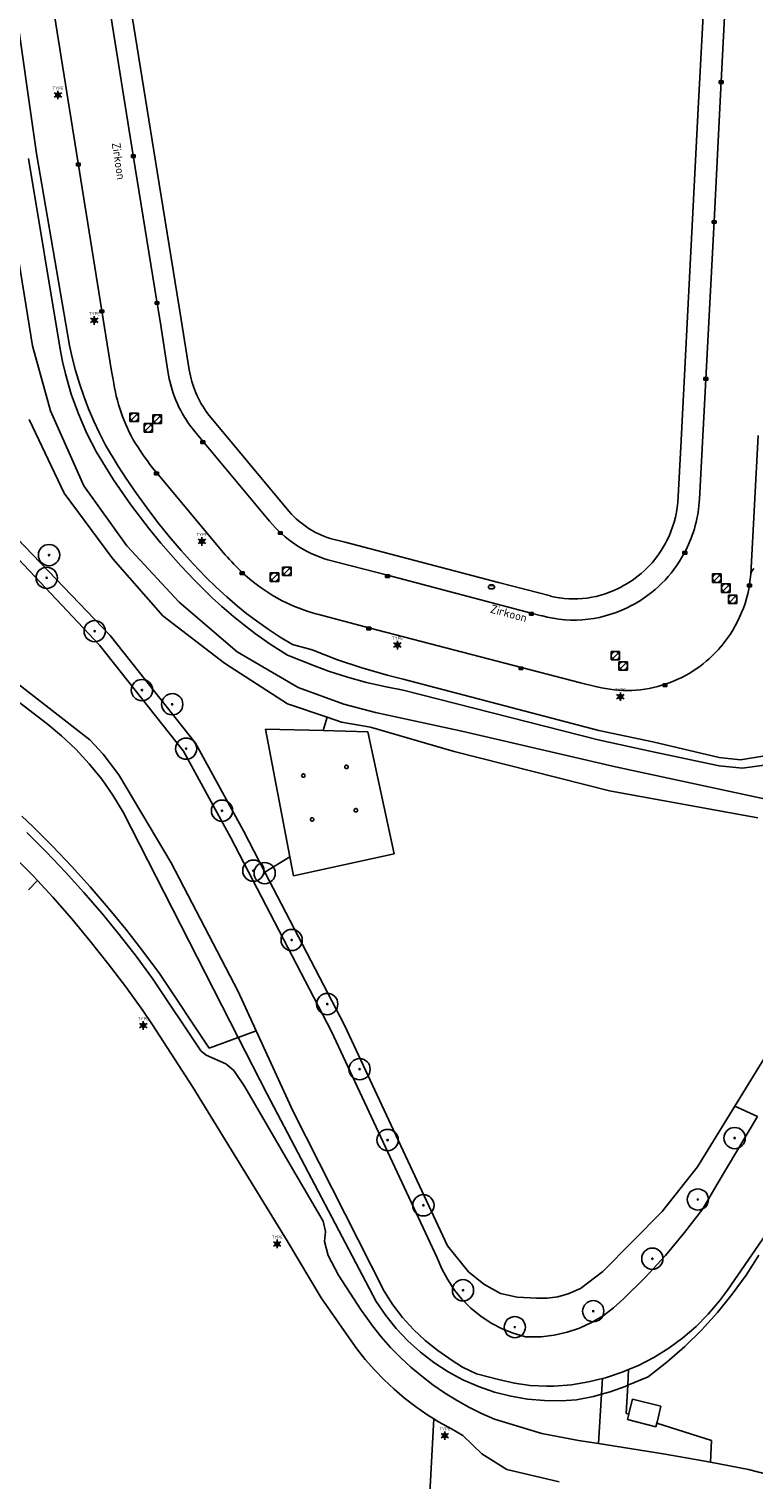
# Model space of a CAD drawing. Header units: metres. Extents: x 102000 to 105000, y 414600 to 420766.
# Tile 226 of 256: x 103513 to 103598, y 420114 to 420285. Entities that reach past the tile are written whole.
import ezdxf
from ezdxf.enums import TextEntityAlignment as Align

# ---------------------------------------------------------------- set-up
doc = ezdxf.new("R2010")
doc.units = ezdxf.units.M
doc.layers.get('0').update_dxf_attribs({"color": 8})
doc.styles.add('MtXpl_NLCS-ISO', font='NLCS-ISO.ttf')
doc.styles.add('NLCS-ISO', font='NLCS-ISO.ttf')

msp = doc.modelspace()

# ---------------------------------------------------------------- hatches: boundary and pattern name
at = {"ltscale": 0.1}
h = msp.add_hatch(color=256, dxfattribs=at)
edge = h.paths.add_edge_path()
edge.add_arc((103515.18, 420222.94), 0.075, 0, 360)
h = msp.add_hatch(color=256, dxfattribs=at)
edge = h.paths.add_edge_path()
edge.add_arc((103514.91, 420220.27), 0.075, 0, 360)
h = msp.add_hatch(color=256, dxfattribs=at)
edge = h.paths.add_edge_path()
edge.add_arc((103520.55, 420214), 0.075, 0, 360)
h = msp.add_hatch(color=256, dxfattribs=at)
edge = h.paths.add_edge_path()
edge.add_arc((103526.09, 420207.07), 0.075, 0, 360)
h = msp.add_hatch(color=256, dxfattribs=at)
edge = h.paths.add_edge_path()
edge.add_arc((103529.65, 420205.41), 0.075, 0, 360)
h = msp.add_hatch(color=256, dxfattribs=at)
edge = h.paths.add_edge_path()
edge.add_arc((103531.29, 420200.18), 0.075, 0, 360)
h = msp.add_hatch(color=256, dxfattribs=at)
edge = h.paths.add_edge_path()
edge.add_arc((103535.5, 420192.89), 0.075, 0, 360)
h = msp.add_hatch(color=256, dxfattribs=at)
edge = h.paths.add_edge_path()
edge.add_arc((103539.18, 420185.84), 0.075, 0, 360)
h = msp.add_hatch(color=256, dxfattribs=at)
edge = h.paths.add_edge_path()
edge.add_arc((103540.51, 420185.55), 0.075, 0, 360)
h = msp.add_hatch(color=256, dxfattribs=at)
edge = h.paths.add_edge_path()
edge.add_arc((103543.68, 420177.69), 0.075, 0, 360)
h = msp.add_hatch(color=256, dxfattribs=at)
edge = h.paths.add_edge_path()
edge.add_arc((103547.86, 420170.16), 0.075, 0, 360)
h = msp.add_hatch(color=256, dxfattribs=at)
edge = h.paths.add_edge_path()
edge.add_arc((103551.66, 420162.5), 0.075, 0, 360)
h = msp.add_hatch(color=256, dxfattribs=at)
edge = h.paths.add_edge_path()
edge.add_arc((103554.95, 420154.17), 0.075, 0, 360)
h = msp.add_hatch(color=256, dxfattribs=at)
edge = h.paths.add_edge_path()
edge.add_arc((103595.72, 420154.4), 0.075, 0, 360)
h = msp.add_hatch(color=256, dxfattribs=at)
edge = h.paths.add_edge_path()
edge.add_arc((103559.16, 420146.5), 0.075, 0, 360)
h = msp.add_hatch(color=256, dxfattribs=at)
edge = h.paths.add_edge_path()
edge.add_arc((103591.4, 420147.18), 0.075, 0, 360)
h = msp.add_hatch(color=256, dxfattribs=at)
edge = h.paths.add_edge_path()
edge.add_arc((103586.05, 420140.22), 0.075, 0, 360)
h = msp.add_hatch(color=256, dxfattribs=at)
edge = h.paths.add_edge_path()
edge.add_arc((103563.81, 420136.51), 0.075, 0, 360)
h = msp.add_hatch(color=256, dxfattribs=at)
edge = h.paths.add_edge_path()
edge.add_arc((103579.11, 420134.05), 0.075, 0, 360)
h = msp.add_hatch(color=256, dxfattribs=at)
edge = h.paths.add_edge_path()
edge.add_arc((103569.9, 420132.17), 0.075, 0, 360)

# ---------------------------------------------------------------- linework, layer by layer
for p, q in [((103593.57, 420316.32), (103591.44, 420275.43)), ((103513.45, 420301.27), (103522.53, 420244.57)), ((103513.72, 420270.15), (103509.38, 420300.64)), ((103594.14, 420278.64), (103595.13, 420298.07)), ((103522.29, 420287.33), (103525.08, 420269.92)), ((103527.9, 420268.04), (103524.95, 420286.28)), ((103593.31, 420262.19), (103594.14, 420278.64)), ((103593.91, 420278.4), (103594.36, 420278.7)), ((103594.36, 420278.4), (103593.91, 420278.7)), ((103594.36, 420278.7), (103593.91, 420278.7)), ((103593.91, 420278.7), (103593.91, 420278.4)), ((103593.91, 420278.4), (103594.36, 420278.4)), ((103594.36, 420278.4), (103594.36, 420278.7)), ((103513.25, 420247.53), (103508.49, 420276.85)), ((103516, 420277.14), (103516.46, 420277.14)), ((103516, 420276.94), (103516.46, 420276.94)), ((103591.44, 420275.43), (103589.39, 420235.67)), ((103512.76, 420269.55), (103516.48, 420247.17)), ((103517.57, 420247.58), (103513.72, 420270.15)), ((103518.39, 420268.71), (103518.84, 420269.01)), ((103518.84, 420268.71), (103518.39, 420269.01)), ((103518.84, 420269.01), (103518.39, 420269.01)), ((103518.39, 420269.01), (103518.39, 420268.71)), ((103518.84, 420268.71), (103518.84, 420269.01)), ((103524.85, 420269.68), (103525.3, 420269.98)), ((103525.3, 420269.68), (103524.85, 420269.98)), ((103525.3, 420269.98), (103524.85, 420269.98)), ((103524.85, 420269.98), (103524.85, 420269.68)), ((103524.85, 420269.68), (103525.3, 420269.68)), ((103525.08, 420269.92), (103527.84, 420252.77)), ((103525.3, 420269.68), (103525.3, 420269.98)), ((103518.39, 420268.71), (103518.84, 420268.71)), ((103530.7, 420250.64), (103527.9, 420268.04)), ((103591.59, 420229.52), (103593.31, 420262.19)), ((103593.09, 420261.95), (103593.54, 420262.25)), ((103593.54, 420261.95), (103593.09, 420262.25)), ((103593.54, 420262.25), (103593.09, 420262.25)), ((103593.09, 420262.25), (103593.09, 420261.95)), ((103593.54, 420261.95), (103593.54, 420262.25)), ((103593.09, 420261.95), (103593.54, 420261.95)), ((103521.16, 420251.45), (103521.61, 420251.75)), ((103521.61, 420251.45), (103521.16, 420251.75)), ((103521.61, 420251.75), (103521.16, 420251.75)), ((103521.16, 420251.75), (103521.16, 420251.45)), ((103521.61, 420251.45), (103521.61, 420251.75)), ((103527.64, 420252.43), (103528.09, 420252.73)), ((103528.09, 420252.43), (103527.64, 420252.73)), ((103528.09, 420252.73), (103527.64, 420252.73)), ((103527.64, 420252.73), (103527.64, 420252.43)), ((103527.64, 420252.43), (103528.09, 420252.43)), ((103527.84, 420252.77), (103528.22, 420250.46)), ((103528.09, 420252.43), (103528.09, 420252.73)), ((103520.27, 420250.64), (103520.73, 420250.64)), ((103520.27, 420250.44), (103520.73, 420250.44)), ((103521.16, 420251.45), (103521.61, 420251.45)), ((103528.22, 420250.46), (103529.15, 420244.56)), ((103531.64, 420244.71), (103530.7, 420250.64)), ((103515.34, 420239.9), (103513.25, 420247.53)), ((103516.48, 420247.17), (103516.76, 420245.71)), ((103517.89, 420246.16), (103517.57, 420247.58)), ((103516.76, 420245.71), (103517.1, 420244.26)), ((103518.29, 420244.63), (103517.89, 420246.16)), ((103517.1, 420244.26), (103517.79, 420241.87)), ((103518.74, 420243.12), (103518.29, 420244.63)), ((103522.53, 420244.57), (103522.71, 420243.59)), ((103592.11, 420243.51), (103592.56, 420243.81)), ((103592.56, 420243.51), (103592.11, 420243.81)), ((103592.56, 420243.81), (103592.11, 420243.81)), ((103592.11, 420243.81), (103592.11, 420243.51)), ((103592.11, 420243.51), (103592.56, 420243.51)), ((103592.56, 420243.51), (103592.56, 420243.81)), ((103517.79, 420241.87), (103518.63, 420239.53)), ((103519.25, 420241.63), (103518.74, 420243.12)), ((103519.81, 420240.15), (103519.25, 420241.63)), ((103519.27, 420231.07), (103515.34, 420239.9)), ((103520.43, 420238.7), (103519.81, 420240.15)), ((103512.83, 420238.87), (103516.95, 420230.24)), ((103518.63, 420239.53), (103519.62, 420237.25)), ((103521.09, 420237.27), (103520.43, 420238.7)), ((103525.69, 420239.64), (103524.69, 420239.64)), ((103524.69, 420239.64), (103524.69, 420238.64)), ((103524.69, 420238.64), (103525.69, 420238.64)), ((103524.84, 420238.79), (103525.55, 420239.5)), ((103525.69, 420238.64), (103525.69, 420239.64)), ((103527.34, 420238.41), (103526.34, 420238.41)), ((103526.34, 420238.41), (103526.34, 420237.41)), ((103526.48, 420237.56), (103527.19, 420238.27)), ((103527.34, 420237.41), (103527.34, 420238.41)), ((103528.39, 420239.42), (103527.39, 420239.42)), ((103527.39, 420239.42), (103527.39, 420238.42)), ((103527.39, 420238.42), (103528.39, 420238.42)), ((103527.54, 420238.57), (103528.25, 420239.28)), ((103528.39, 420238.42), (103528.39, 420239.42)), ((103543.15, 420228.35), (103533.84, 420239.55)), ((103519.62, 420237.25), (103520.76, 420235.03)), ((103521.81, 420235.86), (103521.09, 420237.27)), ((103526.34, 420237.41), (103527.34, 420237.41)), ((103531.82, 420238.06), (103532.45, 420237.28)), ((103532.45, 420237.28), (103541.08, 420226.94)), ((103597.63, 420220.69), (103598.48, 420237.02)), ((103520.76, 420235.03), (103521.81, 420233.3)), ((103523.29, 420233.41), (103521.81, 420235.86)), ((103533.03, 420236.07), (103533.48, 420236.37)), ((103533.48, 420236.07), (103533.03, 420236.37)), ((103533.48, 420236.37), (103533.03, 420236.37)), ((103533.03, 420236.37), (103533.03, 420236.07)), ((103533.03, 420236.07), (103533.48, 420236.07)), ((103533.48, 420236.07), (103533.48, 420236.37)), ((103589.39, 420235.67), (103589.06, 420229.13)), ((103521.81, 420233.3), (103522.77, 420231.8)), ((103524.25, 420231.93), (103523.29, 420233.41)), ((103522.77, 420231.8), (103524.79, 420228.86)), ((103525.45, 420230.17), (103524.25, 420231.93)), ((103527.57, 420232.39), (103528.02, 420232.69)), ((103528.02, 420232.39), (103527.57, 420232.69)), ((103528.02, 420232.69), (103527.57, 420232.69)), ((103527.57, 420232.69), (103527.57, 420232.39)), ((103527.57, 420232.39), (103528.02, 420232.39)), ((103527.65, 420232.83), (103535.64, 420223.23)), ((103528.02, 420232.39), (103528.02, 420232.69)), ((103516.95, 420230.24), (103522.69, 420222.5)), ((103524.31, 420224.02), (103519.27, 420231.07)), ((103526.69, 420228.45), (103525.45, 420230.17)), ((103524.79, 420228.86), (103526.95, 420226.02)), ((103527.98, 420226.76), (103526.69, 420228.45)), ((103509.64, 420226.76), (103522.37, 420213.48)), ((103529.31, 420225.11), (103527.98, 420226.76)), ((103526.95, 420226.02), (103528.3, 420224.36)), ((103530.69, 420223.49), (103529.31, 420225.11)), ((103532.91, 420224.66), (103533.37, 420224.66)), ((103542.12, 420225.39), (103542.57, 420225.69)), ((103542.57, 420225.39), (103542.12, 420225.69)), ((103542.57, 420225.69), (103542.12, 420225.69)), ((103542.12, 420225.69), (103542.12, 420225.39)), ((103542.12, 420225.39), (103542.57, 420225.39)), ((103542.57, 420225.39), (103542.57, 420225.69)), ((103549.95, 420224.45), (103548.22, 420224.9)), ((103587.77, 420224.64), (103587.56, 420224.27)), ((103521.09, 420212.37), (103510.95, 420223.13)), ((103530.47, 420217.39), (103524.31, 420224.02)), ((103528.3, 420224.36), (103530.65, 420221.68)), ((103532.11, 420221.91), (103530.69, 420223.49)), ((103532.91, 420224.46), (103533.37, 420224.46)), ((103568, 420219.71), (103549.95, 420224.45)), ((103589.65, 420223.05), (103590.1, 420223.35)), ((103590.1, 420223.05), (103589.65, 420223.35)), ((103590.1, 420223.35), (103589.65, 420223.35)), ((103589.65, 420223.35), (103589.65, 420223.05)), ((103589.65, 420223.05), (103590.1, 420223.05)), ((103589.76, 420223.07), (103589.98, 420223.48)), ((103590.1, 420223.05), (103590.1, 420223.35)), ((103522.69, 420222.5), (103528.55, 420215.82)), ((103530.65, 420221.68), (103532.22, 420220.02)), ((103533.61, 420220.34), (103532.11, 420221.91)), ((103537.68, 420221.07), (103538.77, 420220.12)), ((103543.61, 420221.54), (103542.61, 420221.54)), ((103542.61, 420221.54), (103542.61, 420220.54)), ((103542.76, 420220.69), (103543.47, 420221.4)), ((103543.61, 420220.54), (103543.61, 420221.54)), ((103547.94, 420222.4), (103554.95, 420220.57)), ((103532.22, 420220.02), (103534.36, 420217.91)), ((103534.81, 420219.16), (103533.61, 420220.34)), ((103537.64, 420220.66), (103538.09, 420220.96)), ((103538.09, 420220.66), (103537.64, 420220.96)), ((103538.09, 420220.96), (103537.64, 420220.96)), ((103537.64, 420220.96), (103537.64, 420220.66)), ((103537.64, 420220.66), (103538.09, 420220.66)), ((103538.09, 420220.66), (103538.09, 420220.96)), ((103542.17, 420220.84), (103541.17, 420220.84)), ((103541.17, 420220.84), (103541.17, 420219.84)), ((103541.17, 420219.84), (103542.17, 420219.84)), ((103541.32, 420219.99), (103542.03, 420220.7)), ((103542.17, 420219.84), (103542.17, 420220.84)), ((103542.61, 420220.54), (103543.61, 420220.54)), ((103554.72, 420220.32), (103555.17, 420220.62)), ((103555.17, 420220.32), (103554.72, 420220.62)), ((103555.17, 420220.62), (103554.72, 420220.62)), ((103554.72, 420220.62), (103554.72, 420220.32)), ((103554.72, 420220.32), (103555.17, 420220.32)), ((103554.95, 420220.57), (103571.83, 420216.13)), ((103555.17, 420220.32), (103555.17, 420220.62)), ((103574.07, 420218.14), (103568, 420219.71)), ((103594.12, 420220.73), (103593.12, 420220.73)), ((103593.12, 420220.73), (103593.12, 420219.73)), ((103593.12, 420219.73), (103594.12, 420219.73)), ((103593.27, 420219.88), (103593.98, 420220.58)), ((103594.12, 420219.73), (103594.12, 420220.73)), ((103595.19, 420219.56), (103594.19, 420219.56)), ((103594.19, 420219.56), (103594.19, 420218.56)), ((103594.34, 420218.71), (103595.05, 420219.41)), ((103595.19, 420218.56), (103595.19, 420219.56)), ((103597.25, 420219.22), (103597.7, 420219.52)), ((103597.7, 420219.22), (103597.25, 420219.52)), ((103597.7, 420219.52), (103597.25, 420219.52)), ((103597.25, 420219.52), (103597.25, 420219.22)), ((103597.7, 420219.22), (103597.7, 420219.52)), ((103534.36, 420217.91), (103535.47, 420216.9)), ((103536.05, 420218.02), (103534.81, 420219.16)), ((103537.33, 420216.92), (103536.05, 420218.02)), ((103594.19, 420218.56), (103595.19, 420218.56)), ((103595.99, 420218.25), (103594.99, 420218.25)), ((103594.99, 420218.25), (103594.99, 420217.25)), ((103595.14, 420217.39), (103595.84, 420218.1)), ((103595.99, 420217.25), (103595.99, 420218.25)), ((103597.25, 420219.22), (103597.7, 420219.22)), ((103537.29, 420211.55), (103530.47, 420217.39)), ((103535.47, 420216.9), (103536.85, 420215.72)), ((103538.43, 420216.05), (103537.33, 420216.92)), ((103539.55, 420215.2), (103538.43, 420216.05)), ((103546.7, 420216.01), (103552.89, 420214.36)), ((103571.61, 420215.88), (103572.06, 420216.18)), ((103572.06, 420215.88), (103571.61, 420216.18)), ((103572.06, 420216.18), (103571.61, 420216.18)), ((103571.61, 420216.18), (103571.61, 420215.88)), ((103571.83, 420216.13), (103573.03, 420215.82)), ((103572.06, 420215.88), (103572.06, 420216.18)), ((103594.99, 420217.25), (103595.99, 420217.25)), ((103500.05, 420214.58), (103514.96, 420203.09)), ((103528.55, 420215.82), (103535.78, 420210.23)), ((103536.85, 420215.72), (103538.01, 420214.78)), ((103538.01, 420214.78), (103539.45, 420213.69)), ((103540.92, 420214.23), (103539.55, 420215.2)), ((103552.52, 420214.15), (103552.97, 420214.45)), ((103552.97, 420214.15), (103552.52, 420214.45)), ((103552.97, 420214.45), (103552.52, 420214.45)), ((103552.52, 420214.45), (103552.52, 420214.15)), ((103552.89, 420214.36), (103577.6, 420207.91)), ((103552.97, 420214.15), (103552.97, 420214.45)), ((103571.61, 420215.88), (103572.06, 420215.88)), ((103522.37, 420213.48), (103532.39, 420200.83)), ((103539.45, 420213.69), (103541.17, 420212.47)), ((103542.33, 420213.3), (103540.92, 420214.23)), ((103543.77, 420212.42), (103542.33, 420213.3)), ((103552.52, 420214.15), (103552.97, 420214.15)), ((103530.98, 420199.89), (103521.09, 420212.37)), ((103544.43, 420207.38), (103537.29, 420211.55)), ((103541.17, 420212.47), (103543.19, 420211.16)), ((103543.19, 420211.16), (103546.38, 420209.91)), ((103546.1, 420211.82), (103543.77, 420212.42)), ((103549.08, 420210.64), (103546.1, 420211.82)), ((103555.87, 420212.47), (103556.33, 420212.47)), ((103555.87, 420212.27), (103556.33, 420212.27)), ((103582.21, 420211.61), (103581.21, 420211.61)), ((103581.21, 420211.61), (103581.21, 420210.61)), ((103581.36, 420210.75), (103582.06, 420211.46)), ((103582.21, 420210.61), (103582.21, 420211.61)), ((103519.97, 420201.21), (103509.7, 420209.2)), ((103535.78, 420210.23), (103543.19, 420205.46)), ((103546.38, 420209.91), (103548.02, 420209.31)), ((103548.02, 420209.31), (103550.24, 420208.59)), ((103551.82, 420209.71), (103549.08, 420210.64)), ((103554.91, 420208.81), (103551.82, 420209.71)), ((103570.39, 420209.48), (103570.84, 420209.78)), ((103570.84, 420209.48), (103570.39, 420209.78)), ((103570.84, 420209.78), (103570.39, 420209.78)), ((103570.39, 420209.78), (103570.39, 420209.48)), ((103570.39, 420209.48), (103570.84, 420209.48)), ((103570.84, 420209.48), (103570.84, 420209.78)), ((103581.21, 420210.61), (103582.21, 420210.61)), ((103583.13, 420210.41), (103582.13, 420210.41)), ((103582.13, 420210.41), (103582.13, 420209.41)), ((103582.13, 420209.41), (103583.13, 420209.41)), ((103582.28, 420209.56), (103582.99, 420210.27)), ((103583.13, 420209.41), (103583.13, 420210.41)), ((103550.24, 420208.59), (103552.49, 420207.96)), ((103552.49, 420207.96), (103554.77, 420207.44)), ((103554.77, 420207.44), (103556.78, 420207.06)), ((103556.78, 420208.35), (103554.91, 420208.81)), ((103579.76, 420202.33), (103556.78, 420208.35)), ((103577.6, 420207.91), (103579.55, 420207.47)), ((103587.31, 420207.5), (103587.76, 420207.8)), ((103587.76, 420207.5), (103587.31, 420207.8)), ((103587.76, 420207.8), (103587.31, 420207.8)), ((103587.31, 420207.8), (103587.31, 420207.5)), ((103587.31, 420207.5), (103587.76, 420207.5)), ((103587.76, 420207.5), (103587.76, 420207.8)), ((103549.82, 420205.42), (103544.43, 420207.38)), ((103556.78, 420207.06), (103579.68, 420201.23)), ((103582.06, 420206.39), (103582.53, 420206.39)), ((103582.06, 420206.19), (103582.53, 420206.19)), ((103543.19, 420205.46), (103547.85, 420203.88)), ((103553.54, 420204.42), (103549.82, 420205.42)), ((103563.66, 420202.24), (103553.54, 420204.42)), ((103514.96, 420203.09), (103516.65, 420201.7)), ((103540.62, 420202.48), (103547.4, 420202.31)), ((103543.46, 420187.47), (103540.62, 420202.48)), ((103543.46, 420187.47), (103540.62, 420202.48)), ((103540.62, 420202.48), (103547.4, 420202.31)), ((103547.85, 420203.88), (103547.4, 420202.31)), ((103547.4, 420202.31), (103552.64, 420202.17)), ((103547.4, 420202.31), (103552.64, 420202.17)), ((103549.55, 420203.3), (103547.85, 420203.88)), ((103552.94, 420202.7), (103549.55, 420203.3)), ((103562.79, 420199.87), (103552.94, 420202.7)), ((103586.1, 420200.99), (103579.76, 420202.33)), ((103516.65, 420201.7), (103518.34, 420200.11)), ((103521.53, 420199.54), (103519.97, 420201.21)), ((103532.39, 420200.83), (103538.01, 420190.51)), ((103552.64, 420202.17), (103555.72, 420187.83)), ((103552.64, 420202.17), (103555.72, 420187.83)), ((103581.74, 420198.06), (103563.66, 420202.24)), ((103579.68, 420201.23), (103585.96, 420199.85)), ((103593.89, 420199.14), (103586.1, 420200.99)), ((103518.34, 420200.11), (103519.91, 420198.41)), ((103523.39, 420197.11), (103521.53, 420199.54)), ((103536.52, 420189.71), (103530.98, 420199.89)), ((103581.03, 420195.23), (103562.79, 420199.87)), ((103585.96, 420199.85), (103593.89, 420198.17)), ((103596.41, 420198.86), (103593.89, 420199.14)), ((103599.26, 420199.34), (103596.41, 420198.86)), ((103519.91, 420198.41), (103521.37, 420196.6)), ((103545.02, 420197.21), (103544.96, 420197.19)), ((103545.09, 420197.21), (103545.02, 420197.21)), ((103545.15, 420197.19), (103545.09, 420197.21)), ((103549.93, 420198.1), (103549.92, 420198.04)), ((103549.92, 420198.04), (103549.93, 420197.97)), ((103549.97, 420198.16), (103549.93, 420198.1)), ((103549.93, 420197.97), (103549.97, 420197.91)), ((103550.02, 420198.21), (103549.97, 420198.16)), ((103549.97, 420197.91), (103550.02, 420197.86)), ((103550.09, 420198.23), (103550.02, 420198.21)), ((103550.02, 420197.86), (103550.09, 420197.84)), ((103550.15, 420198.23), (103550.09, 420198.23)), ((103550.09, 420197.84), (103550.15, 420197.84)), ((103550.22, 420198.21), (103550.15, 420198.23)), ((103550.15, 420197.84), (103550.22, 420197.86)), ((103550.27, 420198.16), (103550.22, 420198.21)), ((103550.22, 420197.86), (103550.27, 420197.91)), ((103550.31, 420198.1), (103550.27, 420198.16)), ((103550.27, 420197.91), (103550.31, 420197.97)), ((103550.32, 420198.04), (103550.31, 420198.1)), ((103550.31, 420197.97), (103550.32, 420198.04)), ((103599.38, 420194.24), (103581.74, 420198.06)), ((103593.89, 420198.17), (103596.65, 420197.91)), ((103596.65, 420197.91), (103601.47, 420198.56)), ((103521.37, 420196.6), (103522.69, 420194.7)), ((103529.51, 420186.78), (103523.39, 420197.11)), ((103544.87, 420197.08), (103544.85, 420197.02)), ((103544.85, 420197.02), (103544.87, 420196.95)), ((103544.9, 420197.14), (103544.87, 420197.08)), ((103544.87, 420196.95), (103544.9, 420196.89)), ((103544.96, 420197.19), (103544.9, 420197.14)), ((103544.9, 420196.89), (103544.96, 420196.84)), ((103544.96, 420196.84), (103545.02, 420196.82)), ((103545.02, 420196.82), (103545.09, 420196.82)), ((103545.09, 420196.82), (103545.15, 420196.84)), ((103545.21, 420197.14), (103545.15, 420197.19)), ((103545.15, 420196.84), (103545.21, 420196.89)), ((103545.24, 420197.08), (103545.21, 420197.14)), ((103545.21, 420196.89), (103545.24, 420196.95)), ((103545.26, 420197.02), (103545.24, 420197.08)), ((103545.24, 420196.95), (103545.26, 420197.02)), ((103522.69, 420194.7), (103523.88, 420192.71)), ((103598.46, 420192.06), (103581.03, 420195.23)), ((103512, 420192.26), (103513.29, 420191.03)), ((103523.88, 420192.71), (103537.41, 420166.24)), ((103551.04, 420193.01), (103551.03, 420192.94)), ((103551.03, 420192.94), (103551.04, 420192.87)), ((103551.07, 420193.07), (103551.04, 420193.01)), ((103551.04, 420192.87), (103551.07, 420192.81)), ((103551.13, 420193.11), (103551.07, 420193.07)), ((103551.07, 420192.81), (103551.13, 420192.77)), ((103551.19, 420193.14), (103551.13, 420193.11)), ((103551.13, 420192.77), (103551.19, 420192.74)), ((103551.26, 420193.14), (103551.19, 420193.14)), ((103551.19, 420192.74), (103551.26, 420192.74)), ((103551.33, 420193.11), (103551.26, 420193.14)), ((103551.26, 420192.74), (103551.33, 420192.77)), ((103551.38, 420193.07), (103551.33, 420193.11)), ((103551.33, 420192.77), (103551.38, 420192.81)), ((103551.41, 420193.01), (103551.38, 420193.07)), ((103551.38, 420192.81), (103551.41, 420192.87)), ((103551.43, 420192.94), (103551.41, 420193.01)), ((103551.41, 420192.87), (103551.43, 420192.94)), ((103507.79, 420190.73), (103513.32, 420185.24)), ((103513.29, 420191.03), (103515.59, 420188.72)), ((103538.01, 420190.51), (103540.53, 420185.66)), ((103545.89, 420191.93), (103545.88, 420191.87)), ((103545.88, 420191.87), (103545.89, 420191.8)), ((103545.93, 420191.99), (103545.89, 420191.93)), ((103545.89, 420191.8), (103545.93, 420191.74)), ((103545.98, 420192.04), (103545.93, 420191.99)), ((103545.93, 420191.74), (103545.98, 420191.69)), ((103546.05, 420192.06), (103545.98, 420192.04)), ((103545.98, 420191.69), (103546.05, 420191.67)), ((103546.12, 420192.06), (103546.05, 420192.06)), ((103546.05, 420191.67), (103546.12, 420191.67)), ((103546.18, 420192.04), (103546.12, 420192.06)), ((103546.12, 420191.67), (103546.18, 420191.69)), ((103546.24, 420191.99), (103546.18, 420192.04)), ((103546.18, 420191.69), (103546.24, 420191.74)), ((103546.27, 420191.93), (103546.24, 420191.99)), ((103546.24, 420191.74), (103546.27, 420191.8)), ((103546.28, 420191.87), (103546.27, 420191.93)), ((103546.27, 420191.8), (103546.28, 420191.87)), ((103514.87, 420188.03), (103512.59, 420190.31)), ((103515.59, 420188.72), (103517.83, 420186.36)), ((103548.36, 420166.93), (103536.52, 420189.71)), ((103517.1, 420185.68), (103514.87, 420188.03)), ((103543.46, 420187.47), (103540.53, 420185.66)), ((103543.88, 420185.24), (103543.46, 420187.47)), ((103543.88, 420185.24), (103543.46, 420187.47)), ((103555.72, 420187.83), (103543.88, 420185.24)), ((103555.72, 420187.83), (103543.88, 420185.24)), ((103519.27, 420183.28), (103517.1, 420185.68)), ((103517.83, 420186.36), (103520.02, 420183.94)), ((103537.38, 420171.63), (103529.51, 420186.78)), ((103540.53, 420185.66), (103549.87, 420167.68)), ((103513.81, 420184.7), (103512.77, 420183.58)), ((103513.32, 420185.24), (103513.81, 420184.7)), ((103515.62, 420182.73), (103513.81, 420184.7)), ((103520.02, 420183.94), (103522.14, 420181.47)), ((103517.85, 420180.17), (103515.62, 420182.73)), ((103521.38, 420180.83), (103519.27, 420183.28)), ((103520.03, 420177.55), (103517.85, 420180.17)), ((103523.43, 420178.32), (103521.38, 420180.83)), ((103522.14, 420181.47), (103524.21, 420178.95)), ((103524.21, 420178.95), (103526.21, 420176.37)), ((103522.14, 420174.89), (103520.03, 420177.55)), ((103525.41, 420175.77), (103523.43, 420178.32)), ((103527.33, 420173.17), (103525.41, 420175.77)), ((103526.21, 420176.37), (103528.15, 420173.74)), ((103524.2, 420172.17), (103522.14, 420174.89)), ((103528.15, 420173.74), (103534.01, 420164.97)), ((103526.18, 420169.41), (103524.2, 420172.17)), ((103533.01, 420164.67), (103527.33, 420173.17)), ((103539.5, 420167.02), (103537.38, 420171.63)), ((103595.73, 420158.14), (103604.46, 420172.36)), ((103527.35, 420167.71), (103526.18, 420169.41)), ((103526.02, 420167.73), (103526.49, 420167.73)), ((103526.02, 420167.53), (103526.49, 420167.53)), ((103532.09, 420160.39), (103527.35, 420167.71)), ((103539.5, 420167.02), (103537.41, 420166.24)), ((103543.87, 420157.54), (103539.5, 420167.02)), ((103560.79, 420140.33), (103548.36, 420166.93)), ((103549.87, 420167.68), (103562, 420141.73)), ((103534.01, 420164.97), (103537.41, 420166.24)), ((103537.41, 420166.24), (103540.82, 420159.55)), ((103533.64, 420164.15), (103533.01, 420164.67)), ((103535.95, 420163.12), (103533.64, 420164.15)), ((103536.87, 420162.35), (103535.95, 420163.12)), ((103538.2, 420160.42), (103536.87, 420162.35)), ((103543.15, 420142.32), (103532.09, 420160.39)), ((103543.5, 420151.25), (103538.2, 420160.42)), ((103540.82, 420159.55), (103553.62, 420135.2)), ((103591.36, 420151.03), (103595.73, 420158.14)), ((103595.73, 420158.14), (103598.4, 420156.92)), ((103554.56, 420136.39), (103543.87, 420157.54)), ((103598.4, 420156.92), (103593.68, 420148.97)), ((103547.4, 420144.63), (103543.5, 420151.25)), ((103594.88, 420136.51), (103605.88, 420152.58)), ((103587.22, 420145.77), (103591.36, 420151.03)), ((103593.68, 420148.97), (103592, 420146.1)), ((103592, 420146.1), (103589.85, 420143.29)), ((103547.67, 420143.41), (103547.4, 420144.63)), ((103580.24, 420138.71), (103587.22, 420145.77)), ((103547.55, 420142.24), (103547.67, 420143.41)), ((103589.85, 420143.29), (103587.58, 420140.59)), ((103541.75, 420142.05), (103542.21, 420142.05)), ((103541.75, 420141.85), (103542.21, 420141.85)), ((103547.14, 420135.63), (103543.15, 420142.32)), ((103547.97, 420140.59), (103547.55, 420142.24)), ((103562, 420141.73), (103564.47, 420138.69)), ((103549.17, 420138.28), (103547.97, 420140.59)), ((103561.33, 420139.01), (103560.79, 420140.33)), ((103587.58, 420140.59), (103585.18, 420137.99)), ((103598.56, 420140.65), (103597.07, 420138.3)), ((103551.85, 420134.17), (103549.17, 420138.28)), ((103561.97, 420137.8), (103561.33, 420139.01)), ((103562.81, 420136.53), (103561.97, 420137.8)), ((103564.47, 420138.69), (103566.24, 420137.21)), ((103577.62, 420136.7), (103580.24, 420138.71)), ((103585.18, 420137.99), (103582.68, 420135.5)), ((103597.07, 420138.3), (103595.45, 420136.04)), ((103555.58, 420134.79), (103554.56, 420136.39)), ((103563.67, 420135.46), (103562.81, 420136.53)), ((103566.24, 420137.21), (103568.21, 420136.13)), ((103568.21, 420136.13), (103570.19, 420135.69)), ((103574.95, 420135.75), (103576.17, 420136.08)), ((103576.17, 420136.08), (103577.62, 420136.7)), ((103595.45, 420136.04), (103593.71, 420133.88)), ((103593.96, 420135.27), (103594.88, 420136.51)), ((103550.38, 420130.96), (103547.14, 420135.63)), ((103552.19, 420133.68), (103551.85, 420134.17)), ((103553.62, 420135.2), (103554.73, 420133.55)), ((103556.72, 420133.29), (103555.58, 420134.79)), ((103564.75, 420134.39), (103563.67, 420135.46)), ((103565.93, 420133.42), (103564.75, 420134.39)), ((103570.19, 420135.69), (103572.44, 420135.57)), ((103572.44, 420135.57), (103573.7, 420135.58)), ((103573.7, 420135.58), (103574.95, 420135.75)), ((103581.5, 420134.43), (103580.26, 420133.51)), ((103582.68, 420135.5), (103581.5, 420134.43)), ((103592.63, 420133.71), (103593.96, 420135.27)), ((103553.17, 420132.33), (103552.19, 420133.68)), ((103554.73, 420133.55), (103555.97, 420132)), ((103557.99, 420131.89), (103556.72, 420133.29)), ((103567.21, 420132.59), (103565.93, 420133.42)), ((103568.43, 420131.96), (103567.21, 420132.59)), ((103578.92, 420132.72), (103577.51, 420132.07)), ((103580.26, 420133.51), (103578.92, 420132.72)), ((103591.19, 420132.25), (103592.63, 420133.71)), ((103593.71, 420133.88), (103591.84, 420131.83)), ((103551.33, 420129.64), (103550.38, 420130.96)), ((103554.21, 420131.04), (103553.17, 420132.33)), ((103555.31, 420129.79), (103554.21, 420131.04)), ((103555.97, 420132), (103557.34, 420130.55)), ((103559.38, 420130.6), (103557.99, 420131.89)), ((103569.7, 420131.45), (103568.43, 420131.96)), ((103571.16, 420131.03), (103569.7, 420131.45)), ((103572.98, 420131.03), (103571.16, 420131.03)), ((103574.52, 420131.22), (103572.98, 420131.03)), ((103576.04, 420131.57), (103574.52, 420131.22)), ((103577.51, 420132.07), (103576.04, 420131.57)), ((103587.98, 420129.7), (103589.63, 420130.91)), ((103589.63, 420130.91), (103591.19, 420132.25)), ((103591.84, 420131.83), (103589.86, 420129.88)), ((103552.33, 420128.37), (103551.33, 420129.64)), ((103556.47, 420128.61), (103555.31, 420129.79)), ((103557.34, 420130.55), (103558.81, 420129.22)), ((103558.81, 420129.22), (103560.39, 420128.01)), ((103560.86, 420129.43), (103559.38, 420130.6)), ((103562.55, 420128.25), (103560.86, 420129.43)), ((103586.23, 420128.62), (103587.98, 420129.7)), ((103589.86, 420129.88), (103587.77, 420128.05)), ((103553.4, 420127.15), (103552.33, 420128.37)), ((103557.69, 420127.47), (103556.47, 420128.61)), ((103558.96, 420126.4), (103557.69, 420127.47)), ((103560.39, 420128.01), (103562.06, 420126.93)), ((103563.74, 420127.48), (103562.55, 420128.25)), ((103565.4, 420126.7), (103563.74, 420127.48)), ((103583.27, 420127.2), (103584.41, 420127.68)), ((103584.41, 420127.68), (103586.23, 420128.62)), ((103587.77, 420128.05), (103585.57, 420126.35)), ((103554.53, 420125.98), (103553.4, 420127.15)), ((103555.71, 420124.87), (103554.53, 420125.98)), ((103560.28, 420125.39), (103558.96, 420126.4)), ((103562.06, 420126.93), (103563.81, 420125.99)), ((103563.81, 420125.99), (103565.63, 420125.19)), ((103568, 420126.02), (103565.4, 420126.7)), ((103569.85, 420125.59), (103568, 420126.02)), ((103578.57, 420125.74), (103576.55, 420125.4)), ((103580.18, 420126.14), (103578.57, 420125.74)), ((103580.07, 420124.28), (103580.18, 420126.14)), ((103580.57, 420126.23), (103580.18, 420126.14)), ((103582.51, 420126.88), (103580.57, 420126.23)), ((103583.27, 420127.2), (103582.51, 420126.88)), ((103583.17, 420125.34), (103583.27, 420127.2)), ((103585.57, 420126.35), (103583.17, 420125.34)), ((103556.95, 420123.82), (103555.71, 420124.87)), ((103561.65, 420124.45), (103560.28, 420125.39)), ((103563.06, 420123.57), (103561.65, 420124.45)), ((103565.63, 420125.19), (103567.51, 420124.54)), ((103567.51, 420124.54), (103569.43, 420124.05)), ((103569.43, 420124.05), (103571.39, 420123.71)), ((103571.72, 420125.33), (103569.85, 420125.59)), ((103573.61, 420125.22), (103571.72, 420125.33)), ((103574.5, 420125.22), (103573.61, 420125.22)), ((103576.55, 420125.4), (103574.5, 420125.22)), ((103577.13, 420123.63), (103579.14, 420124.02)), ((103579.14, 420124.02), (103580.07, 420124.28)), ((103580.07, 420124.28), (103579.71, 420118.48)), ((103580.07, 420124.28), (103581.11, 420124.58)), ((103581.11, 420124.58), (103582.87, 420125.21)), ((103582.87, 420125.21), (103583.17, 420125.34)), ((103583.17, 420125.34), (103582.99, 420122.02)), ((103558.24, 420122.84), (103556.95, 420123.82)), ((103559.57, 420121.91), (103558.24, 420122.84)), ((103564.51, 420122.76), (103563.06, 420123.57)), ((103566, 420122.02), (103564.51, 420122.76)), ((103571.39, 420123.71), (103573.37, 420123.53)), ((103573.37, 420123.53), (103575.36, 420123.51)), ((103575.36, 420123.51), (103577.13, 420123.63)), ((103583.31, 420122.02), (103583.74, 420123.72)), ((103583.74, 420123.72), (103587.05, 420122.87)), ((103587.05, 420122.87), (103586.64, 420121.17)), ((103557.74, 420073.73), (103560.39, 420121.41)), ((103560.39, 420121.41), (103559.57, 420121.91)), ((103560.95, 420121.06), (103560.39, 420121.41)), ((103562.44, 420120.23), (103560.95, 420121.06)), ((103567.52, 420121.36), (103566, 420122.02)), ((103573.06, 420119.68), (103567.52, 420121.36)), ((103582.99, 420122.02), (103583.29, 420121.93)), ((103583.13, 420121.32), (103583.29, 420121.93)), ((103586.47, 420120.44), (103583.13, 420121.32)), ((103583.29, 420121.93), (103583.31, 420122.02)), ((103586.57, 420120.88), (103586.47, 420120.44)), ((103586.64, 420121.17), (103586.57, 420120.88)), ((103586.57, 420120.88), (103592.99, 420118.83)), ((103561.43, 420119.52), (103561.9, 420119.52)), ((103561.43, 420119.32), (103561.9, 420119.32)), ((103563.78, 420119.42), (103562.44, 420120.23)), ((103566.04, 420117.27), (103563.78, 420119.42)), ((103577.36, 420118.85), (103573.06, 420119.68)), ((103579.71, 420118.48), (103577.36, 420118.85)), ((103592.99, 420118.83), (103592.87, 420116.29)), ((103568.95, 420115.42), (103566.04, 420117.27)), ((103587.34, 420117.27), (103579.71, 420118.48)), ((103590.04, 420116.82), (103587.34, 420117.27)), ((103575.12, 420113.98), (103568.95, 420115.42)), ((103592.87, 420116.29), (103590.04, 420116.82)), ((103592.87, 420116.29), (103597.35, 420115.44)), ((103597.35, 420115.44), (103600.69, 420114.59))]:
    msp.add_line(p, q)
for p, q in [((103516.23, 420277.29), (103516.23, 420277.54)), ((103516.01, 420277.16), (103515.79, 420277.29)), ((103516.01, 420276.91), (103515.79, 420276.78)), ((103516.23, 420276.78), (103516.23, 420276.53)), ((103516.45, 420277.16), (103516.67, 420277.29)), ((103516.45, 420276.91), (103516.67, 420276.78)), ((103520.28, 420250.66), (103520.06, 420250.79)), ((103520.28, 420250.41), (103520.06, 420250.28)), ((103520.5, 420250.79), (103520.5, 420251.04)), ((103520.5, 420250.28), (103520.5, 420250.03)), ((103520.72, 420250.66), (103520.94, 420250.79)), ((103520.72, 420250.41), (103520.94, 420250.28)), ((103532.92, 420224.68), (103532.7, 420224.81)), ((103533.14, 420224.81), (103533.14, 420225.06)), ((103533.36, 420224.68), (103533.58, 420224.81)), ((103532.92, 420224.43), (103532.7, 420224.3)), ((103533.14, 420224.3), (103533.14, 420224.05)), ((103533.36, 420224.43), (103533.58, 420224.3)), ((103555.88, 420212.5), (103555.66, 420212.62)), ((103556.1, 420212.62), (103556.1, 420212.88)), ((103556.32, 420212.5), (103556.54, 420212.62)), ((103555.88, 420212.24), (103555.66, 420212.12)), ((103556.1, 420212.12), (103556.1, 420211.86)), ((103556.32, 420212.24), (103556.54, 420212.12)), ((103582.08, 420206.42), (103581.86, 420206.55)), ((103582.08, 420206.17), (103581.86, 420206.04)), ((103582.3, 420206.55), (103582.3, 420206.8)), ((103582.3, 420206.04), (103582.3, 420205.79)), ((103582.52, 420206.42), (103582.74, 420206.55)), ((103582.52, 420206.17), (103582.74, 420206.04)), ((103526.03, 420167.76), (103525.81, 420167.89)), ((103526.03, 420167.51), (103525.81, 420167.38)), ((103526.25, 420167.89), (103526.25, 420168.14)), ((103526.25, 420167.38), (103526.25, 420167.13)), ((103526.47, 420167.76), (103526.69, 420167.89)), ((103526.47, 420167.51), (103526.69, 420167.38)), ((103541.76, 420142.08), (103541.54, 420142.21)), ((103541.76, 420141.83), (103541.54, 420141.7)), ((103541.98, 420142.21), (103541.98, 420142.46)), ((103541.98, 420141.7), (103541.98, 420141.45)), ((103542.2, 420142.08), (103542.42, 420142.21)), ((103542.2, 420141.83), (103542.42, 420141.7)), ((103561.45, 420119.54), (103561.23, 420119.67)), ((103561.45, 420119.29), (103561.23, 420119.16)), ((103561.67, 420119.67), (103561.67, 420119.92)), ((103561.67, 420119.16), (103561.67, 420118.91)), ((103561.89, 420119.54), (103562.11, 420119.67)), ((103561.89, 420119.29), (103562.11, 420119.16))]:
    msp.add_line(p, q, dxfattribs=at)
for centre, radius in [((103516.23, 420277.04), 0.253), ((103520.5, 420250.54), 0.253), ((103533.14, 420224.56), 0.253), ((103515.18, 420222.94), 0.075), ((103514.91, 420220.27), 0.075), ((103520.55, 420214), 0.075), ((103556.1, 420212.37), 0.253), ((103526.09, 420207.07), 0.075), ((103582.3, 420206.29), 0.253), ((103529.65, 420205.41), 0.075), ((103531.29, 420200.18), 0.075), ((103535.5, 420192.89), 0.075), ((103539.18, 420185.84), 0.075), ((103540.51, 420185.55), 0.075), ((103543.68, 420177.69), 0.075), ((103547.86, 420170.16), 0.075), ((103526.25, 420167.64), 0.253), ((103551.66, 420162.5), 0.075), ((103554.95, 420154.17), 0.075), ((103595.72, 420154.4), 0.075), ((103559.16, 420146.5), 0.075), ((103591.4, 420147.18), 0.075), ((103541.98, 420141.95), 0.253), ((103586.05, 420140.22), 0.075), ((103563.81, 420136.51), 0.075), ((103579.11, 420134.05), 0.075), ((103569.9, 420132.17), 0.075), ((103561.67, 420119.42), 0.253)]:
    msp.add_circle(centre, radius, dxfattribs=at)
for centre, radius in [((103525.19, 420239.14), 0.5), ((103526.84, 420237.91), 0.5), ((103527.9, 420238.92), 0.5), ((103515.18, 420222.94), 1.25), ((103515.18, 420222.94), 0.0225), ((103514.91, 420220.27), 1.25), ((103543.11, 420221.04), 0.5), ((103514.91, 420220.27), 0.0225), ((103541.67, 420220.34), 0.5), ((103593.63, 420220.23), 0.5), ((103594.69, 420219.06), 0.5), ((103595.49, 420217.75), 0.5), ((103520.55, 420214), 1.25), ((103520.55, 420214), 0.0225), ((103581.71, 420211.11), 0.5), ((103582.63, 420209.91), 0.5), ((103526.09, 420207.07), 1.25), ((103526.09, 420207.07), 0.0225), ((103529.65, 420205.41), 1.25), ((103529.65, 420205.41), 0.0225), ((103531.29, 420200.18), 1.25), ((103531.29, 420200.18), 0.0225), ((103535.5, 420192.89), 1.25), ((103535.5, 420192.89), 0.0225), ((103539.18, 420185.84), 1.25), ((103539.18, 420185.84), 0.0225), ((103540.51, 420185.55), 1.25), ((103540.51, 420185.55), 0.0225), ((103543.68, 420177.69), 1.25), ((103543.68, 420177.69), 0.0225), ((103547.86, 420170.16), 1.25), ((103547.86, 420170.16), 0.0225), ((103551.66, 420162.5), 1.25), ((103551.66, 420162.5), 0.0225), ((103554.95, 420154.17), 1.25), ((103595.72, 420154.4), 1.25), ((103554.95, 420154.17), 0.0225), ((103595.72, 420154.4), 0.0225), ((103591.4, 420147.18), 1.25), ((103559.16, 420146.5), 1.25), ((103559.16, 420146.5), 0.0225), ((103591.4, 420147.18), 0.0225), ((103586.05, 420140.22), 1.25), ((103586.05, 420140.22), 0.0225), ((103563.81, 420136.51), 1.25), ((103563.81, 420136.51), 0.0225), ((103579.11, 420134.05), 1.25), ((103569.9, 420132.17), 1.25), ((103579.11, 420134.05), 0.0225), ((103569.9, 420132.17), 0.0225)]:
    msp.add_circle(centre, radius)
for centre, radius, start, end in [((103542.77, 420246.36), 20.25, 187.8537, 210.5274), ((103543.4, 420246.62), 14.4, 188.2601, 216.4824), ((103543.68, 420246.78), 12.21, 189.7557, 216.2953), ((103548.73, 420250.37), 27.42, 211.4192, 219.7728), ((103551.42, 420235.05), 10.64, 218.973, 252.4701), ((103576.33, 420230.36), 12.78, 333.4415, 354.4992), ((103576.37, 420230.35), 15.24, 333.2347, 356.8966), ((103551.93, 420235.86), 14.04, 219.4204, 253.4855), ((103560.87, 420245.12), 33.4, 220.9361, 226.0397), ((103576.87, 420230.02), 12.14, 297.7058, 331.7123), ((103576.87, 420230.02), 14.64, 297.8259, 331.6797), ((103598.54, 420220.61), 0.918, 126.662, 174.7227), ((103551.77, 420235.48), 20.12, 229.7504, 255.3859), ((103582.66, 420221.89), 15.01, 319.8667, 355.4186), ((103576.85, 420229.4), 11.61, 256.1237, 299.1989), ((103576.85, 420229.42), 14.12, 254.3262, 299.0561), ((103583.06, 420221.48), 14.44, 288.6342, 320.0973), ((103583.06, 420221.41), 14.38, 255.9014, 288.7373)]:
    msp.add_arc(centre, radius, start, end)
msp.add_ellipse((103567.16, 420219.21), major_axis=(-0.364, 0), ratio=0.685994)

# ---------------------------------------------------------------- texts
for s, height, rotation, style, p in [('Zirkoon', 1, 278.2274, 'MtXpl_NLCS-ISO', (103522.55, 420271.37)), ('BR', 0.2, 360, 'NLCS-ISO', (103567.01, 420219.14)), ('Zirkoon', 1, 344.6997, 'MtXpl_NLCS-ISO', (103566.94, 420216.19))]:
    msp.add_text(s, height=height, rotation=rotation, dxfattribs=dict(style=style)).set_placement(p)
at = {"style": 'NLCS-ISO'}
for p in [(103516.23, 420277.54), (103520.5, 420251.04), (103533.14, 420225.06), (103556.1, 420212.88), (103582.3, 420206.8), (103526.25, 420168.14), (103541.98, 420142.46), (103561.67, 420119.92)]:
    msp.add_attdef('TYPE', text='', height=0.36, dxfattribs=at).set_placement(p, align=Align.BOTTOM_CENTER)

doc.saveas('drawing.dxf')
